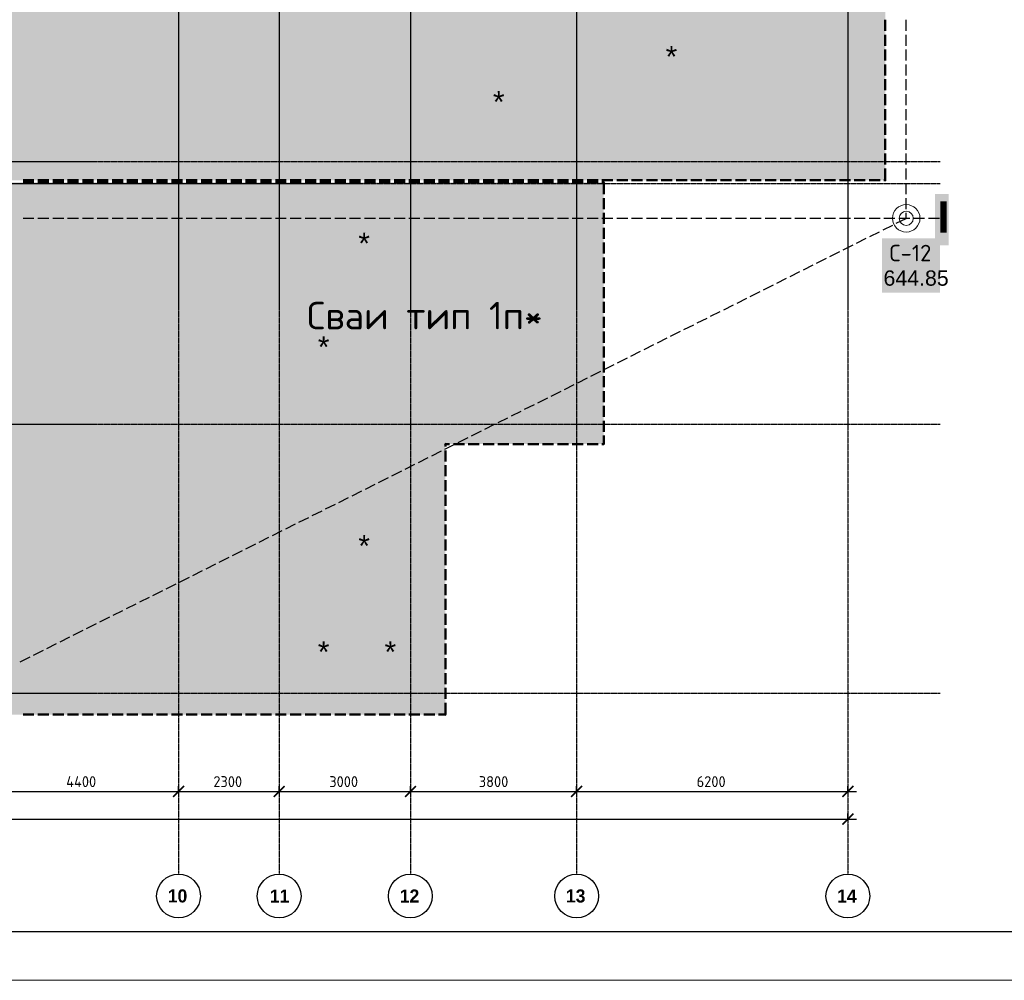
# Model space of a CAD drawing. Header units: millimetres. Extents: x -93479 to 1057970, y -66333 to 172656.
# Tile 152 of 256: x 277673 to 287757, y 1656 to 11493. Entities that reach past the tile are written whole.
import ezdxf

# ---------------------------------------------------------------- set-up
doc = ezdxf.new("R2010")
doc.units = ezdxf.units.MM
doc.linetypes.add('______5', pattern=[1100, 800, -100, 100, -100])
doc.linetypes.add('осевая', pattern=[50.8, 31.75, -6.35, 6.35, -6.35])
for name, color, linetype in [('PDF _Полож. о картогр. знаках', 7, 'Continuous'), ('PDF _Текст', 7, 'Continuous'), ('ТОЛСТЫЕ_ОСНОВНЫЕ', 6, 'Continuous')]:
    doc.layers.add(name, color=color, linetype=linetype)
doc.layers.add('PDF _Примечания', color=7, linetype='Continuous', true_color=0xececec)
doc.layers.add('PDF _Фундамент глуб. заложения', color=7, linetype='Continuous', true_color=0x646464)
for name, color, linetype, lineweight in [('Оси', 40, '______5', 18), ('СПДС_РАЗМЕРЫ', 152, 'Continuous', 25), ('ТОНКИЕ', 7, 'Continuous', 9)]:
    doc.layers.add(name, color=color, linetype=linetype, lineweight=lineweight)
doc.styles.add('GOST-2.304_Type-B', font='GOST_Common.ttf')
doc.styles.add('MtXpl_Century Gothic', font='GOTHICB.TTF', dxfattribs={"height": 0.2})
doc.styles.add('PDF Arial', font='arial.ttf')
doc.styles.add('PDF Arial Bold', font='arialbd.ttf')
doc.styles.add('PDF ISOCPEUR', font='isocpeur.ttf')
doc.dimstyles.new('СПДС', dxfattribs={"dimscale": 100, "dimtxt": 2.5, "dimasz": 2.5, "dimexe": 1.25, "dimexo": 0, "dimtad": 1, "dimdec": 0, "dimtxsty": 'GOST-2.304_Type-B', "dimblk": 'ARCHTICK', "dimcen": 2.5, "dimdle": 2, "dimadec": 0, "dimazin": 2, "dimtfac": 0.75, "dimtdec": 0, "dimtmove": 1, "dimatfit": 3, "dimfxl": 1, "dimtolj": 1, "dimarcsym": 1})

# ---------------------------------------------------------------- blocks, each defined once
blk = doc.blocks.new('*U1947')
at = {"layer": 'ТОЛСТЫЕ_ОСНОВНЫЕ', "color": 7}
blk.add_lwpolyline([(20, 5), (836, 5), (836, 589), (20, 589)], close=True, dxfattribs=at)
at = {"layer": 'ТОНКИЕ', "color": 7}
blk.add_lwpolyline([(0, 0), (841, 0), (841, 594), (0, 594)], close=True, dxfattribs=at)
blk = doc.blocks.new('скважины')
at = {"layer": 'PDF _Примечания', "transparency": 33554559}
blk.add_hatch(color=256, dxfattribs=at).paths.add_polyline_path([(19.2538, 9.6512), (7.5058, 9.6512), (7.5058, 8.722), (8.8286, 8.722), (8.8286, 7.7772), (10.057, 7.7772), (10.057, 5.8402), (18.1199, 5.8402), (18.1199, 7.7772), (19.2538, 7.7772)])
at = {"layer": 'PDF _Полож. о картогр. знаках', "lineweight": 25}
for points in [[(21.4199, 10.7362), (21.4199, 10.815)], [(21.4199, 10.6299), (21.4199, 10.7087)], [(21.4199, 10.5236), (21.4199, 10.6024)], [(21.4199, 10.4173), (21.4199, 10.4961)], [(21.4199, 10.311), (21.4199, 10.3898)], [(21.4199, 10.2047), (21.4199, 10.2835)], [(21.4199, 10.0984), (21.4199, 10.1772)], [(21.4199, 9.9921), (21.4199, 10.0709)], [(21.4199, 9.8858), (21.4199, 9.9646)], [(21.4199, 9.7795), (21.4199, 9.8583)], [(21.4199, 9.6732), (21.4199, 9.752)], [(21.4199, 9.5669), (21.4199, 9.6457)], [(21.4199, 9.4606), (21.4199, 9.5394)], [(15.0945, 9.3944), (15.1732, 9.3944)], [(15.2008, 9.3944), (15.2795, 9.3944)], [(15.3071, 9.3944), (15.3858, 9.3944)], [(15.4134, 9.3944), (15.4921, 9.3944)], [(15.5197, 9.3944), (15.5984, 9.3944)], [(15.626, 9.3944), (15.7047, 9.3944)], [(15.7323, 9.3944), (15.811, 9.3944)], [(15.8386, 9.3944), (15.9173, 9.3944)], [(15.9449, 9.3944), (16.0236, 9.3944)], [(16.0512, 9.3944), (16.1299, 9.3944)], [(16.1575, 9.3944), (16.2362, 9.3944)], [(16.2638, 9.3944), (16.3425, 9.3944)], [(16.3701, 9.3944), (16.4488, 9.3944)], [(16.4764, 9.3944), (16.5551, 9.3944)], [(16.5827, 9.3944), (16.6614, 9.3944)], [(16.689, 9.3944), (16.7677, 9.3944)], [(16.7953, 9.3944), (16.874, 9.3944)], [(16.9016, 9.3944), (16.9803, 9.3944)], [(17.0079, 9.3944), (17.0866, 9.3944)], [(17.1142, 9.3944), (17.1929, 9.3944)], [(17.2205, 9.3944), (17.2992, 9.3944)], [(17.3268, 9.3944), (17.4055, 9.3944)], [(17.4331, 9.3944), (17.5118, 9.3944)], [(17.5394, 9.3944), (17.6181, 9.3944)], [(17.6457, 9.3944), (17.7244, 9.3944)], [(17.752, 9.3944), (17.8307, 9.3944)], [(17.8583, 9.3944), (17.937, 9.3944)], [(17.9646, 9.3944), (18.0433, 9.3944)], [(18.0709, 9.3944), (18.1496, 9.3944)], [(18.1772, 9.3944), (18.2559, 9.3944)], [(18.2835, 9.3944), (18.3622, 9.3944)], [(18.3898, 9.3944), (18.4685, 9.3944)], [(18.4961, 9.3944), (18.5748, 9.3944)], [(18.6024, 9.3944), (18.6811, 9.3944)], [(18.7087, 9.3944), (18.7874, 9.3944)], [(18.815, 9.3944), (18.8937, 9.3944)], [(18.9213, 9.3944), (19, 9.3944)], [(19.0276, 9.3944), (19.1063, 9.3944)], [(19.1339, 9.3944), (19.2126, 9.3944)], [(19.2402, 9.3944), (19.3189, 9.3944)], [(19.3465, 9.3944), (19.4252, 9.3944)], [(19.4528, 9.3944), (19.5315, 9.3944)], [(19.5591, 9.3944), (19.6378, 9.3944)], [(19.6654, 9.3944), (19.7441, 9.3944)], [(19.7717, 9.3944), (19.8504, 9.3944)], [(19.878, 9.3944), (19.9567, 9.3944)], [(19.9843, 9.3944), (20.063, 9.3944)], [(20.0906, 9.3944), (20.1693, 9.3944)], [(20.1969, 9.3944), (20.2756, 9.3944)], [(20.3031, 9.3944), (20.3819, 9.3944)], [(20.4094, 9.3944), (20.4882, 9.3944)], [(20.5157, 9.3944), (20.5945, 9.3944)], [(20.622, 9.3944), (20.7008, 9.3944)], [(20.7283, 9.3944), (20.8071, 9.3944)], [(20.8346, 9.3944), (20.9134, 9.3944)], [(20.9409, 9.3944), (21.0197, 9.3944)], [(21.0472, 9.3944), (21.126, 9.3944)], [(21.1535, 9.3944), (21.2323, 9.3944)], [(21.2598, 9.3944), (21.3386, 9.3944)], [(21.3485, 9.3587), (21.4189, 9.3939)], [(21.3661, 9.3944), (21.4449, 9.3944)], [(21.4199, 9.3944), (21.4199, 9.4331)], [(21.4724, 9.3944), (21.5512, 9.3944)], [(21.5787, 9.3944), (21.6575, 9.3944)], [(21.685, 9.3944), (21.6989, 9.3944)], [(21.2534, 9.3111), (21.3238, 9.3463)], [(21.0633, 9.2159), (21.1337, 9.2512)], [(21.1584, 9.2635), (21.2288, 9.2988)], [(20.9682, 9.1684), (21.0387, 9.2036)], [(20.7781, 9.0732), (20.8485, 9.1085)], [(20.8732, 9.1208), (20.9436, 9.156)], [(20.6831, 9.0256), (20.7535, 9.0609)], [(20.493, 8.9305), (20.5634, 8.9657)], [(20.588, 8.9781), (20.6584, 9.0133)], [(20.3979, 8.8829), (20.4683, 8.9182)], [(20.2078, 8.7878), (20.2782, 8.823)], [(20.3028, 8.8353), (20.3733, 8.8706)], [(20.1127, 8.7402), (20.1831, 8.7754)], [(19.9226, 8.645), (19.993, 8.6803)], [(20.0177, 8.6926), (20.0881, 8.7279)], [(19.8275, 8.5975), (19.898, 8.6327)], [(19.6374, 8.5023), (19.7078, 8.5376)], [(19.7325, 8.5499), (19.8029, 8.5851)], [(19.5424, 8.4547), (19.6128, 8.49)], [(19.3523, 8.3596), (19.4227, 8.3948)], [(19.4473, 8.4072), (19.5177, 8.4424)], [(19.2572, 8.312), (19.3276, 8.3473)], [(19.0671, 8.2169), (19.1375, 8.2521)], [(19.1621, 8.2644), (19.2325, 8.2997)], [(18.972, 8.1693), (19.0424, 8.2045)], [(18.7819, 8.0741), (18.8523, 8.1094)], [(18.877, 8.1217), (18.9474, 8.157)], [(18.6868, 8.0266), (18.7573, 8.0618)], [(18.5918, 7.979), (18.6622, 8.0142)], [(18.4017, 7.8838), (18.4721, 7.9191)], [(18.4967, 7.9314), (18.5671, 7.9667)], [(18.3066, 7.8363), (18.377, 7.8715)], [(18.1165, 7.7411), (18.1869, 7.7764)], [(18.2115, 7.7887), (18.282, 7.8239)], [(18.0214, 7.6935), (18.0918, 7.7288)], [(17.8313, 7.5984), (17.9017, 7.6336)], [(17.9264, 7.646), (17.9968, 7.6812)], [(17.7363, 7.5508), (17.8067, 7.5861)], [(17.5461, 7.4557), (17.6166, 7.4909)], [(17.6412, 7.5032), (17.7116, 7.5385)], [(17.4511, 7.4081), (17.5215, 7.4433)], [(17.261, 7.3129), (17.3314, 7.3482)], [(17.356, 7.3605), (17.4264, 7.3957)], [(17.1659, 7.2654), (17.2363, 7.3006)], [(16.9758, 7.1702), (17.0462, 7.2054)], [(17.0708, 7.2178), (17.1413, 7.253)], [(16.8807, 7.1226), (16.9511, 7.1579)], [(16.6906, 7.0275), (16.761, 7.0627)], [(16.7857, 7.0751), (16.8561, 7.1103)], [(16.5956, 6.9799), (16.666, 7.0151)], [(16.4054, 6.8848), (16.4759, 6.92)], [(16.5005, 6.9323), (16.5709, 6.9676)], [(16.3104, 6.8372), (16.3808, 6.8724)], [(16.1203, 6.742), (16.1907, 6.7773)], [(16.2153, 6.7896), (16.2857, 6.8248)], [(16.0252, 6.6945), (16.0956, 6.7297)], [(15.8351, 6.5993), (15.9055, 6.6345)], [(15.9301, 6.6469), (16.0006, 6.6821)], [(15.74, 6.5517), (15.8104, 6.587)], [(15.5499, 6.4566), (15.6203, 6.4918)], [(15.645, 6.5042), (15.7154, 6.5394)], [(15.4549, 6.409), (15.5253, 6.4442)], [(15.2647, 6.3139), (15.3352, 6.3491)], [(15.3598, 6.3614), (15.4302, 6.3967)], [(15.1697, 6.2663), (15.2401, 6.3015)], [(15.0746, 6.2187), (15.145, 6.2539)]]:
    blk.add_lwpolyline(points, dxfattribs=at)
at = {"layer": 'PDF _Полож. о картогр. знаках', "lineweight": 13}
for radius in [0.0981, 0.0504, 0.0504]:
    blk.add_circle((21.4199, 9.3944), radius, dxfattribs=at)
at = {"layer": 'PDF _Полож. о картогр. знаках', "color": 7, "lineweight": 13, "true_color": 0xffffff, "transparency": 33554559}
for points in [[(21.6265, 9.2006), (21.7236, 9.2006), (21.6265, 9.5681), (21.7236, 9.5681)], [(21.245, 8.8626), (21.6623, 8.8626), (21.245, 9.2521), (21.6623, 9.2521)]]:
    blk.add_solid(points, dxfattribs=at)
at = {"layer": 'PDF _Полож. о картогр. знаках', "lineweight": 25, "transparency": 33554559}
for points in [[(21.4199, 9.3895), (21.4149, 9.3944), (21.4248, 9.3944), (21.4199, 9.3993)], [(21.4155, 9.3922), (21.4177, 9.3988), (21.4221, 9.39), (21.4243, 9.3966)], [(21.694, 9.3944), (21.6989, 9.3993), (21.6989, 9.3895), (21.7038, 9.3944)]]:
    blk.add_solid(points, dxfattribs=at)
at = {"layer": 'PDF _Полож. о картогр. знаках', "lineweight": 13, "transparency": 33554559}
blk.add_solid([(21.3001, 9.0631), (21.607, 9.0631), (21.3001, 9.051), (21.607, 9.051)], dxfattribs=at)
at = {"layer": 'PDF _Полож. о картогр. знаках', "color": 7, "lineweight": 25, "true_color": 0xffffff, "transparency": 33554559}
blk.add_solid([(17.1088, 8.5076), (18.6443, 8.5076), (17.1088, 8.8751), (18.6443, 8.8751)], dxfattribs=at)
at = {"layer": 'PDF _Примечания', "color": 8, "lineweight": 35, "true_color": 0x777777, "transparency": 33554559}
blk.add_solid([(6.2144, 15.1472), (6.2144, 9.6669), (21.2696, 15.1472), (21.2696, 9.6669)], dxfattribs=at)
at = {"layer": 'PDF _Фундамент глуб. заложения', "lineweight": 50}
for points in [[(21.2696, 10.7362), (21.2696, 10.815)], [(21.2696, 10.6299), (21.2696, 10.7087)], [(21.2696, 10.5236), (21.2696, 10.6024)], [(21.2696, 10.4173), (21.2696, 10.4961)], [(21.2696, 10.311), (21.2696, 10.3898)], [(21.2696, 10.2047), (21.2696, 10.2835)], [(21.2696, 10.0984), (21.2696, 10.1772)], [(21.2696, 9.9921), (21.2696, 10.0709)], [(21.2696, 9.8858), (21.2696, 9.9646)], [(21.2696, 9.7795), (21.2696, 9.8583)], [(21.2696, 9.6732), (21.2696, 9.752)], [(15.0945, 9.6669), (15.1732, 9.6669)], [(15.2008, 9.6669), (15.2795, 9.6669)], [(15.3071, 9.6669), (15.3858, 9.6669)], [(15.4134, 9.6669), (15.4921, 9.6669)], [(15.5197, 9.6669), (15.5984, 9.6669)], [(15.626, 9.6669), (15.7047, 9.6669)], [(15.7323, 9.6669), (15.811, 9.6669)], [(15.8386, 9.6669), (15.9173, 9.6669)], [(15.9449, 9.6669), (16.0236, 9.6669)], [(16.0512, 9.6669), (16.1299, 9.6669)], [(16.1575, 9.6669), (16.2362, 9.6669)], [(16.2638, 9.6669), (16.3425, 9.6669)], [(16.3701, 9.6669), (16.4488, 9.6669)], [(16.4764, 9.6669), (16.5551, 9.6669)], [(16.5827, 9.6669), (16.6614, 9.6669)], [(16.689, 9.6669), (16.7677, 9.6669)], [(16.7953, 9.6669), (16.874, 9.6669)], [(16.9016, 9.6669), (16.9803, 9.6669)], [(17.0079, 9.6669), (17.0866, 9.6669)], [(17.1142, 9.6669), (17.1929, 9.6669)], [(17.2205, 9.6669), (17.2992, 9.6669)], [(17.3268, 9.6669), (17.4055, 9.6669)], [(17.4331, 9.6669), (17.5118, 9.6669)], [(17.5394, 9.6669), (17.6181, 9.6669)], [(17.6457, 9.6669), (17.7244, 9.6669)], [(17.752, 9.6669), (17.8307, 9.6669)], [(17.8583, 9.6669), (17.937, 9.6669)], [(17.9646, 9.6669), (18.0433, 9.6669)], [(18.0709, 9.6669), (18.1496, 9.6669)], [(18.1772, 9.6669), (18.2559, 9.6669)], [(18.2835, 9.6669), (18.3622, 9.6669)], [(18.3898, 9.6669), (18.4685, 9.6669)], [(18.4961, 9.6669), (18.5748, 9.6669)], [(18.6024, 9.6669), (18.6811, 9.6669)], [(18.7087, 9.6669), (18.7874, 9.6669)], [(18.815, 9.6669), (18.8937, 9.6669)], [(18.9213, 9.6669), (19, 9.6669)], [(19.0276, 9.6669), (19.1063, 9.6669)], [(19.1339, 9.6669), (19.2126, 9.6669)], [(19.2402, 9.6669), (19.3189, 9.6669)], [(19.3465, 9.6669), (19.4252, 9.6669)], [(19.4528, 9.6669), (19.5315, 9.6669)], [(19.5591, 9.6669), (19.6378, 9.6669)], [(19.6654, 9.6669), (19.7441, 9.6669)], [(19.7717, 9.6669), (19.8504, 9.6669)], [(19.878, 9.6669), (19.9567, 9.6669)], [(19.9843, 9.6669), (20.063, 9.6669)], [(20.0906, 9.6669), (20.1693, 9.6669)], [(20.1969, 9.6669), (20.2756, 9.6669)], [(20.3031, 9.6669), (20.3819, 9.6669)], [(20.4094, 9.6669), (20.4882, 9.6669)], [(20.5157, 9.6669), (20.5945, 9.6669)], [(20.622, 9.6669), (20.7008, 9.6669)], [(20.7283, 9.6669), (20.8071, 9.6669)], [(20.8346, 9.6669), (20.9134, 9.6669)], [(20.9409, 9.6669), (21.0197, 9.6669)], [(21.0472, 9.6669), (21.126, 9.6669)], [(21.1535, 9.6669), (21.2323, 9.6669)], [(21.2598, 9.6669), (21.2696, 9.6669)], [(15.0945, 9.6512), (15.1732, 9.6512)], [(15.2008, 9.6512), (15.2795, 9.6512)], [(15.3071, 9.6512), (15.3858, 9.6512)], [(15.4134, 9.6512), (15.4921, 9.6512)], [(15.5197, 9.6512), (15.5984, 9.6512)], [(15.626, 9.6512), (15.7047, 9.6512)], [(15.7323, 9.6512), (15.811, 9.6512)], [(15.8386, 9.6512), (15.9173, 9.6512)], [(15.9449, 9.6512), (16.0236, 9.6512)], [(16.0512, 9.6512), (16.1299, 9.6512)], [(16.1575, 9.6512), (16.2362, 9.6512)], [(16.2638, 9.6512), (16.3425, 9.6512)], [(16.3701, 9.6512), (16.4488, 9.6512)], [(16.4764, 9.6512), (16.5551, 9.6512)], [(16.5827, 9.6512), (16.6614, 9.6512)], [(16.689, 9.6512), (16.7677, 9.6512)], [(16.7953, 9.6512), (16.874, 9.6512)], [(16.9016, 9.6512), (16.9803, 9.6512)], [(17.0079, 9.6512), (17.0866, 9.6512)], [(17.1142, 9.6512), (17.1929, 9.6512)], [(17.2205, 9.6512), (17.2992, 9.6512)], [(17.3268, 9.6512), (17.4055, 9.6512)], [(17.4331, 9.6512), (17.5118, 9.6512)], [(17.5394, 9.6512), (17.6181, 9.6512)], [(17.6457, 9.6512), (17.7244, 9.6512)], [(17.752, 9.6512), (17.8307, 9.6512)], [(17.8583, 9.6512), (17.937, 9.6512)], [(17.9646, 9.6512), (18.0433, 9.6512)], [(18.0709, 9.6512), (18.1496, 9.6512)], [(18.1772, 9.6512), (18.2559, 9.6512)], [(18.2835, 9.6512), (18.3622, 9.6512)], [(18.3898, 9.6512), (18.4685, 9.6512)], [(18.4961, 9.6512), (18.5748, 9.6512)], [(18.6024, 9.6512), (18.6811, 9.6512)], [(18.7087, 9.6512), (18.7874, 9.6512)], [(18.815, 9.6512), (18.8937, 9.6512)], [(18.9213, 9.6512), (19, 9.6512)], [(19.0276, 9.6512), (19.1063, 9.6512)], [(19.1339, 9.6512), (19.2126, 9.6512)], [(19.2402, 9.6512), (19.2538, 9.6512)], [(19.2538, 9.5669), (19.2538, 9.6457)], [(19.2538, 9.4606), (19.2538, 9.5394)], [(19.2538, 9.3543), (19.2538, 9.4331)], [(19.2538, 9.248), (19.2538, 9.3268)], [(19.2538, 9.1417), (19.2538, 9.2205)], [(19.2538, 9.0354), (19.2538, 9.1142)], [(19.2538, 8.9291), (19.2538, 9.0079)], [(19.2538, 8.8228), (19.2538, 8.9016)], [(19.2538, 8.7165), (19.2538, 8.7953)], [(19.2538, 8.6102), (19.2538, 8.689)], [(19.2538, 8.5039), (19.2538, 8.5827)], [(19.2538, 8.3976), (19.2538, 8.4764)], [(19.2538, 8.2913), (19.2538, 8.3701)], [(19.2538, 8.185), (19.2538, 8.2638)], [(19.2538, 8.0787), (19.2538, 8.1575)], [(19.2538, 7.9724), (19.2538, 8.0512)], [(19.2538, 7.8661), (19.2538, 7.9449)], [(19.2402, 7.7772), (19.2538, 7.7772), (19.2538, 7.8386)], [(18.1199, 7.7598), (18.1199, 7.7772), (18.1496, 7.7772)], [(18.1772, 7.7772), (18.2559, 7.7772)], [(18.2835, 7.7772), (18.3622, 7.7772)], [(18.3898, 7.7772), (18.4685, 7.7772)], [(18.4961, 7.7772), (18.5748, 7.7772)], [(18.6024, 7.7772), (18.6811, 7.7772)], [(18.7087, 7.7772), (18.7874, 7.7772)], [(18.815, 7.7772), (18.8937, 7.7772)], [(18.9213, 7.7772), (19, 7.7772)], [(19.0276, 7.7772), (19.1063, 7.7772)], [(19.1339, 7.7772), (19.2126, 7.7772)], [(18.1199, 7.6535), (18.1199, 7.7323)], [(18.1199, 7.5472), (18.1199, 7.626)], [(18.1199, 7.4409), (18.1199, 7.5197)], [(18.1199, 7.3346), (18.1199, 7.4134)], [(18.1199, 7.2283), (18.1199, 7.3071)], [(18.1199, 7.122), (18.1199, 7.2008)], [(18.1199, 7.0157), (18.1199, 7.0945)], [(18.1199, 6.9094), (18.1199, 6.9882)], [(18.1199, 6.8031), (18.1199, 6.8819)], [(18.1199, 6.6969), (18.1199, 6.7756)], [(18.1199, 6.5906), (18.1199, 6.6693)], [(18.1199, 6.4843), (18.1199, 6.563)], [(18.1199, 6.378), (18.1199, 6.4567)], [(18.1199, 6.2717), (18.1199, 6.3504)], [(18.1199, 6.1654), (18.1199, 6.2441)], [(18.1199, 6.0591), (18.1199, 6.1378)], [(18.1199, 5.9528), (18.1199, 6.0315)], [(18.1199, 5.8465), (18.1199, 5.9252)], [(15.0945, 5.8402), (15.1732, 5.8402)], [(15.2008, 5.8402), (15.2795, 5.8402)], [(15.3071, 5.8402), (15.3858, 5.8402)], [(15.4134, 5.8402), (15.4921, 5.8402)], [(15.5197, 5.8402), (15.5984, 5.8402)], [(15.626, 5.8402), (15.7047, 5.8402)], [(15.7323, 5.8402), (15.811, 5.8402)], [(15.8386, 5.8402), (15.9173, 5.8402)], [(15.9449, 5.8402), (16.0236, 5.8402)], [(16.0512, 5.8402), (16.1299, 5.8402)], [(16.1575, 5.8402), (16.2362, 5.8402)], [(16.2638, 5.8402), (16.3425, 5.8402)], [(16.3701, 5.8402), (16.4488, 5.8402)], [(16.4764, 5.8402), (16.5551, 5.8402)], [(16.5827, 5.8402), (16.6614, 5.8402)], [(16.689, 5.8402), (16.7677, 5.8402)], [(16.7953, 5.8402), (16.874, 5.8402)], [(16.9016, 5.8402), (16.9803, 5.8402)], [(17.0079, 5.8402), (17.0866, 5.8402)], [(17.1142, 5.8402), (17.1929, 5.8402)], [(17.2205, 5.8402), (17.2992, 5.8402)], [(17.3268, 5.8402), (17.4055, 5.8402)], [(17.4331, 5.8402), (17.5118, 5.8402)], [(17.5394, 5.8402), (17.6181, 5.8402)], [(17.6457, 5.8402), (17.7244, 5.8402)], [(17.752, 5.8402), (17.8307, 5.8402)], [(17.8583, 5.8402), (17.937, 5.8402)], [(17.9646, 5.8402), (18.0433, 5.8402)], [(18.0709, 5.8402), (18.1199, 5.8402)]]:
    blk.add_lwpolyline(points, dxfattribs=at)
at = {"layer": 'PDF _Фундамент глуб. заложения', "lineweight": 50, "transparency": 33554559}
for points in [[(19.244, 9.6512), (19.2538, 9.661), (19.2538, 9.6413), (19.2636, 9.6512)], [(19.2538, 9.6413), (19.244, 9.6512), (19.2636, 9.6512), (19.2538, 9.661)], [(21.2597, 9.6669), (21.2696, 9.6768), (21.2696, 9.6571), (21.2794, 9.6669)], [(21.2696, 9.6571), (21.2597, 9.6669), (21.2794, 9.6669), (21.2696, 9.6768)], [(18.1101, 7.7772), (18.1199, 7.787), (18.1199, 7.7673), (18.1298, 7.7772)], [(18.1199, 7.7673), (18.1101, 7.7772), (18.1298, 7.7772), (18.1199, 7.787)], [(19.2538, 7.7673), (19.244, 7.7772), (19.2636, 7.7772), (19.2538, 7.787)], [(19.244, 7.7772), (19.2538, 7.787), (19.2538, 7.7673), (19.2636, 7.7772)], [(18.1199, 5.8303), (18.1101, 5.8402), (18.1298, 5.8402), (18.1199, 5.85)], [(18.1101, 5.8402), (18.1199, 5.85), (18.1199, 5.8303), (18.1298, 5.8402)]]:
    blk.add_solid(points, dxfattribs=at)
at = {"layer": 'PDF _Текст', "color": 204, "true_color": 0x821eb4, "char_height": 0.153, "attachment_point": 7, "style": 'PDF Arial'}
for insert in [(19.6966, 10.4762), (18.4598, 10.1521), (17.496, 9.1388), (17.2058, 8.3969), (17.496, 6.9725), (17.2058, 6.2133), (17.6836, 6.2133)]:
    blk.add_mtext('*', dxfattribs=dict(at, insert=insert))
at = {"layer": 'PDF _Текст', "attachment_point": 7}
for s, insert, char_height, style in [('I', (21.6423, 9.2916), 0.2233, 'PDF Arial Bold'), ('С-12', (21.3001, 9.0868), 0.1181, 'PDF ISOCPEUR'), ('644.85', (21.2568, 8.9103), 0.1093, 'PDF Arial'), ('Сваи тип 1п*', (17.1285, 8.5995), 0.196831, 'PDF ISOCPEUR')]:
    blk.add_mtext(s, dxfattribs=dict(at, insert=insert, char_height=char_height, style=style))
blk = doc.blocks.new('_ArchTick')
at = {"color": 0, "linetype": 'ByBlock', "const_width": 0.15}
blk.add_lwpolyline([(-0.5, -0.5), (0.5, 0.5)], dxfattribs=at)
blk = doc.blocks.new('*D2014')
at = {"layer": 'DEFPOINTS', "color": 0, "ltscale": 100, "transparency": 16777216}
for p in [(-5586, -35036), (51514, -35036), (51514, -35036)]:
    blk.add_point(p, dxfattribs=at)
at = {"layer": 'СПДС_РАЗМЕРЫ', "color": 0, "lineweight": -2, "transparency": 16777216}
for p, q in [((-5786, -35036), (51714, -35036)), ((-5586, -35036), (-5586, -34911)), ((51514, -35036), (51514, -34911))]:
    blk.add_line(p, q, dxfattribs=at)
at = {"layer": 'СПДС_РАЗМЕРЫ', "color": 0, "lineweight": -2, "ltscale": 100, "transparency": 16777216, "xscale": 250, "yscale": 250, "zscale": 250, "rotation": 180}
blk.add_blockref('_ArchTick', (-5586, -35036), dxfattribs=at)
at = {"layer": 'СПДС_РАЗМЕРЫ', "color": 0, "lineweight": -2, "ltscale": 100, "transparency": 16777216, "xscale": 250, "yscale": 250, "zscale": 250}
blk.add_blockref('_ArchTick', (51514, -35036), dxfattribs=at)
at = {"layer": 'СПДС_РАЗМЕРЫ', "color": 0, "ltscale": 100, "transparency": 16777216, "insert": (22931, -34811), "char_height": 250, "attachment_point": 5, "style": 'GOST-2.304_Type-B'}
blk.add_mtext('\\A1;57100', dxfattribs=at)
blk = doc.blocks.new('*D2033')
at = {"layer": 'DEFPOINTS', "color": 0, "ltscale": 100, "transparency": 16777216}
for p in [(31814, -34405), (36214, -34405), (36214, -34405)]:
    blk.add_point(p, dxfattribs=at)
at = {"layer": 'СПДС_РАЗМЕРЫ', "color": 0, "lineweight": -2, "transparency": 16777216}
for p, q in [((31614, -34405), (36414, -34405)), ((31814, -34405), (31814, -34280)), ((36214, -34405), (36214, -34280))]:
    blk.add_line(p, q, dxfattribs=at)
at = {"layer": 'СПДС_РАЗМЕРЫ', "color": 0, "lineweight": -2, "ltscale": 100, "transparency": 16777216, "xscale": 250, "yscale": 250, "zscale": 250, "rotation": 180}
blk.add_blockref('_ArchTick', (31814, -34405), dxfattribs=at)
at = {"layer": 'СПДС_РАЗМЕРЫ', "color": 0, "lineweight": -2, "ltscale": 100, "transparency": 16777216, "xscale": 250, "yscale": 250, "zscale": 250}
blk.add_blockref('_ArchTick', (36214, -34405), dxfattribs=at)
at = {"layer": 'СПДС_РАЗМЕРЫ', "color": 0, "ltscale": 100, "transparency": 16777216, "insert": (33988, -34180), "char_height": 250, "attachment_point": 5, "style": 'GOST-2.304_Type-B'}
blk.add_mtext('\\A1;4400', dxfattribs=at)
blk = doc.blocks.new('*D2034')
at = {"layer": 'DEFPOINTS', "color": 0, "ltscale": 100, "transparency": 16777216}
for p in [(36214, -34405), (38514, -34405), (38514, -34405)]:
    blk.add_point(p, dxfattribs=at)
at = {"layer": 'СПДС_РАЗМЕРЫ', "color": 0, "lineweight": -2, "transparency": 16777216}
for p, q in [((36014, -34405), (38714, -34405)), ((36214, -34405), (36214, -34280)), ((38514, -34405), (38514, -34280))]:
    blk.add_line(p, q, dxfattribs=at)
at = {"layer": 'СПДС_РАЗМЕРЫ', "color": 0, "lineweight": -2, "ltscale": 100, "transparency": 16777216, "xscale": 250, "yscale": 250, "zscale": 250, "rotation": 180}
blk.add_blockref('_ArchTick', (36214, -34405), dxfattribs=at)
at = {"layer": 'СПДС_РАЗМЕРЫ', "color": 0, "lineweight": -2, "ltscale": 100, "transparency": 16777216, "xscale": 250, "yscale": 250, "zscale": 250}
blk.add_blockref('_ArchTick', (38514, -34405), dxfattribs=at)
at = {"layer": 'СПДС_РАЗМЕРЫ', "color": 0, "ltscale": 100, "transparency": 16777216, "insert": (37338, -34180), "char_height": 250, "attachment_point": 5, "style": 'GOST-2.304_Type-B'}
blk.add_mtext('\\A1;2300', dxfattribs=at)
blk = doc.blocks.new('*D2035')
at = {"layer": 'DEFPOINTS', "color": 0, "ltscale": 100, "transparency": 16777216}
for p in [(38514, -34405), (41514, -34405), (41514, -34405)]:
    blk.add_point(p, dxfattribs=at)
at = {"layer": 'СПДС_РАЗМЕРЫ', "color": 0, "lineweight": -2, "transparency": 16777216}
for p, q in [((38314, -34405), (41714, -34405)), ((38514, -34405), (38514, -34280)), ((41514, -34405), (41514, -34280))]:
    blk.add_line(p, q, dxfattribs=at)
at = {"layer": 'СПДС_РАЗМЕРЫ', "color": 0, "lineweight": -2, "ltscale": 100, "transparency": 16777216, "xscale": 250, "yscale": 250, "zscale": 250, "rotation": 180}
blk.add_blockref('_ArchTick', (38514, -34405), dxfattribs=at)
at = {"layer": 'СПДС_РАЗМЕРЫ', "color": 0, "lineweight": -2, "ltscale": 100, "transparency": 16777216, "xscale": 250, "yscale": 250, "zscale": 250}
blk.add_blockref('_ArchTick', (41514, -34405), dxfattribs=at)
at = {"layer": 'СПДС_РАЗМЕРЫ', "color": 0, "ltscale": 100, "transparency": 16777216, "insert": (39988, -34180), "char_height": 250, "attachment_point": 5, "style": 'GOST-2.304_Type-B'}
blk.add_mtext('\\A1;3000', dxfattribs=at)
blk = doc.blocks.new('*D2036')
at = {"layer": 'DEFPOINTS', "color": 0, "ltscale": 100, "transparency": 16777216}
for p in [(41514, -34405), (45314, -34405), (45314, -34405)]:
    blk.add_point(p, dxfattribs=at)
at = {"layer": 'СПДС_РАЗМЕРЫ', "color": 0, "lineweight": -2, "transparency": 16777216}
for p, q in [((41314, -34405), (45514, -34405)), ((41514, -34405), (41514, -34280)), ((45314, -34405), (45314, -34280))]:
    blk.add_line(p, q, dxfattribs=at)
at = {"layer": 'СПДС_РАЗМЕРЫ', "color": 0, "lineweight": -2, "ltscale": 100, "transparency": 16777216, "xscale": 250, "yscale": 250, "zscale": 250, "rotation": 180}
blk.add_blockref('_ArchTick', (41514, -34405), dxfattribs=at)
at = {"layer": 'СПДС_РАЗМЕРЫ', "color": 0, "lineweight": -2, "ltscale": 100, "transparency": 16777216, "xscale": 250, "yscale": 250, "zscale": 250}
blk.add_blockref('_ArchTick', (45314, -34405), dxfattribs=at)
at = {"layer": 'СПДС_РАЗМЕРЫ', "color": 0, "ltscale": 100, "transparency": 16777216, "insert": (43414, -34180), "char_height": 250, "attachment_point": 5, "style": 'GOST-2.304_Type-B'}
blk.add_mtext('\\A1;3800', dxfattribs=at)
blk = doc.blocks.new('*D2037')
at = {"layer": 'DEFPOINTS', "color": 0, "ltscale": 100, "transparency": 16777216}
for p in [(45314, -34405), (51514, -34405), (51514, -34405)]:
    blk.add_point(p, dxfattribs=at)
at = {"layer": 'СПДС_РАЗМЕРЫ', "color": 0, "lineweight": -2, "transparency": 16777216}
for p, q in [((45114, -34405), (51714, -34405)), ((45314, -34405), (45314, -34280)), ((51514, -34405), (51514, -34280))]:
    blk.add_line(p, q, dxfattribs=at)
at = {"layer": 'СПДС_РАЗМЕРЫ', "color": 0, "lineweight": -2, "ltscale": 100, "transparency": 16777216, "xscale": 250, "yscale": 250, "zscale": 250, "rotation": 180}
blk.add_blockref('_ArchTick', (45314, -34405), dxfattribs=at)
at = {"layer": 'СПДС_РАЗМЕРЫ', "color": 0, "lineweight": -2, "ltscale": 100, "transparency": 16777216, "xscale": 250, "yscale": 250, "zscale": 250}
blk.add_blockref('_ArchTick', (51514, -34405), dxfattribs=at)
at = {"layer": 'СПДС_РАЗМЕРЫ', "color": 0, "ltscale": 100, "transparency": 16777216, "insert": (48388, -34180), "char_height": 250, "attachment_point": 5, "style": 'GOST-2.304_Type-B'}
blk.add_mtext('\\A1;6200', dxfattribs=at)
blk = doc.blocks.new('оси')
at = {"color": 7, "linetype": 'ByBlock', "lineweight": -2}
for centre in [(36213, -36796), (38513, -36796), (41513, -36796), (45313, -36796), (51513, -36796)]:
    blk.add_circle(centre, 500, dxfattribs=at)
at = {"layer": 'Оси', "color": 7, "linetype": 'осевая', "lineweight": 25, "transparency": 33554687}
for p, q in [((36213.5, 151.4), (36213.5, -36280.2)), ((38513.5, 151.4), (38513.5, -36280.2)), ((41513.5, 151.4), (41513.5, -36280.2)), ((45313.5, 151.4), (45313.5, -36280.2)), ((51513.5, 151.4), (51513.5, -36280.2)), ((-11815.1, -20006.9), (53620.6, -20006.9)), ((-11416.6, -20506.9), (53620.6, -20506.9)), ((-11815.1, -26006.9), (53620.6, -26006.9)), ((-11815.1, -32156.9), (53620.6, -32156.9))]:
    blk.add_line(p, q, dxfattribs=at)
at = {"layer": 'Оси', "color": 7, "lineweight": 25, "transparency": 33554687, "style": 'MtXpl_Century Gothic'}
for s, p in [('10', (35967.2, -36942.3)), ('11', (38301.3, -36946)), ('12', (41269.9, -36946)), ('13', (45068.5, -36942.3)), ('14', (51267.2, -36946))]:
    blk.add_text(s, height=300, dxfattribs=at).set_placement(p)
at = {"layer": 'СПДС_РАЗМЕРЫ', "color": 7}
for base, p1, p2, picture, middle in [((36213.5, -34405), (31813.5, -34405), (36213.5, -34405), '*D2033', (33988.4, -34405)), ((38513.5, -34405), (36213.5, -34405), (38513.5, -34405), '*D2034', (37338.4, -34405)), ((41513.5, -34405), (38513.5, -34405), (41513.5, -34405), '*D2035', (39988.4, -34405)), ((45313.5, -34405), (41513.5, -34405), (45313.5, -34405), '*D2036', (43413.5, -34405)), ((51513.5, -34405), (45313.5, -34405), (51513.5, -34405), '*D2037', (48388.4, -34405)), ((51513.5, -35036.2), (-5586.3, -35036.2), (51513.5, -35036.2), '*D2014', (22931, -35036.2))]:
    dim = blk.add_linear_dim(base=base, p1=p1, p2=p2, dimstyle='СПДС', override={"dimgap": 1}, dxfattribs=at)
    dim.commit()
    dim.dimension.update_dxf_attribs({"geometry": picture, "text_midpoint": middle, "dimtype": 160})

msp = doc.modelspace()

# ---------------------------------------------------------------- block references
at = {"color": 7}
for name, p, xscale, yscale, zscale in [('*U1947', (255194.4, 1655.9), 100, 100, 100), ('оси', (263076.5, 19003.1), 0.4480000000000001, 0.4480000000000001, 0.4480000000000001), ('скважины', (256122.1, -3975), 1430, 1430, 1430)]:
    msp.add_blockref(name, p, dxfattribs=dict(at, xscale=xscale, yscale=yscale, zscale=zscale))

doc.saveas('drawing.dxf')
